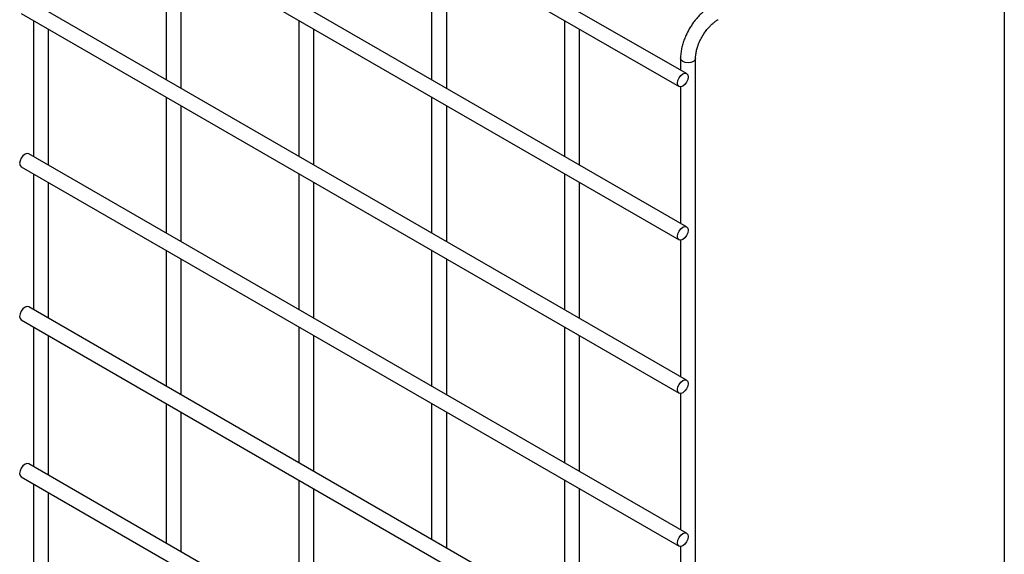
# Model space of a CAD drawing. Header units: inches. Extents: x 0.2 to 10.8, y 0.2 to 8.2.
# Tile 6 of 7: x 9 to 10.8, y 5.7 to 6.6. Entities that reach past the tile are written whole.
import ezdxf

# ---------------------------------------------------------------- set-up
doc = ezdxf.new("R2010")
doc.units = ezdxf.units.IN
doc.header["$MEASUREMENT"] = 0
doc.layers.add('TEXT', color=140, linetype='Continuous', lineweight=25)

msp = doc.modelspace()

# ---------------------------------------------------------------- linework, layer by layer
for p, q in [((10.1857, 6.525), (9.0178, 7.1993)), ((9.0045, 7.1762), (10.1724, 6.5019)), ((10.1857, 6.2529), (9.0178, 6.9271)), ((9.0045, 6.904), (10.1724, 6.2298)), ((9.2618, 6.7554), (9.2618, 6.514)), ((9.7332, 6.7555), (9.7332, 6.5141)), ((9.2885, 6.4987), (9.2885, 6.74)), ((9.7599, 6.4987), (9.7599, 6.7401)), ((10.1857, 5.9807), (9.0178, 6.6549)), ((9.0045, 6.6318), (10.1724, 5.9576)), ((9.0261, 6.6193), (9.0261, 6.3779)), ((9.4975, 6.6194), (9.4975, 6.378)), ((9.9689, 6.6194), (9.9689, 6.378)), ((9.0528, 6.3625), (9.0528, 6.6039)), ((9.5242, 6.3626), (9.5242, 6.604)), ((9.9956, 6.3626), (9.9956, 6.604)), ((10.1752, 6.5519), (10.1752, 6.5311)), ((10.2018, 4.8678), (10.2018, 6.5519)), ((10.1752, 6.5013), (10.1752, 6.259)), ((9.2618, 6.4833), (9.2618, 6.2419)), ((9.7332, 6.4833), (9.7332, 6.2419)), ((9.2885, 6.2265), (9.2885, 6.4679)), ((9.7599, 6.2265), (9.7599, 6.4679)), ((10.1857, 5.7085), (9.0178, 6.3827)), ((9.0045, 6.3596), (10.1724, 5.6854)), ((9.0261, 6.3471), (9.0261, 6.1058)), ((9.4975, 6.3472), (9.4975, 6.1058)), ((9.9689, 6.3472), (9.9689, 6.1058)), ((9.0528, 6.0904), (9.0528, 6.3318)), ((9.5242, 6.0904), (9.5242, 6.3318)), ((9.9956, 6.0905), (9.9956, 6.3318)), ((10.1752, 6.2292), (10.1752, 5.9868)), ((9.2618, 6.2111), (9.2618, 5.9697)), ((9.7332, 6.2111), (9.7332, 5.9697)), ((9.2885, 5.9543), (9.2885, 6.1957)), ((9.7599, 5.9543), (9.7599, 6.1957)), ((10.1857, 5.4363), (9.0178, 6.1105)), ((9.0045, 6.0874), (10.1724, 5.4132)), ((9.0261, 6.075), (9.0261, 5.8268)), ((9.4975, 6.075), (9.4975, 5.8336)), ((9.9689, 6.0751), (9.9689, 5.8337)), ((9.0528, 5.8114), (9.0528, 6.0596)), ((9.5242, 5.8182), (9.5242, 6.0596)), ((9.9956, 5.8183), (9.9956, 6.0597)), ((10.1752, 5.957), (10.1752, 5.7146)), ((9.2618, 5.9389), (9.2618, 5.6907)), ((9.7332, 5.9389), (9.7332, 5.6976)), ((9.2885, 5.6753), (9.2885, 5.9235)), ((9.7599, 5.6822), (9.7599, 5.9235)), ((10.1857, 5.1573), (9.0178, 5.8316)), ((9.0045, 5.8085), (10.1724, 5.1342)), ((9.0261, 5.796), (9.0261, 5.5546)), ((9.4975, 5.8028), (9.4975, 5.5546)), ((9.5242, 5.5392), (9.5242, 5.7874)), ((9.9689, 5.8029), (9.9689, 5.5615)), ((9.9956, 5.5461), (9.9956, 5.7875)), ((9.0528, 5.5392), (9.0528, 5.7806)), ((10.1752, 5.6848), (10.1752, 5.4424))]:
    msp.add_line(p, q)
at = {"flags": 128}
for points in [[(10.2018, 6.5519), (10.2018, 6.5519), (10.2008, 6.5489), (10.1979, 6.5464), (10.1936, 6.5448), (10.1885, 6.5442), (10.1834, 6.5448), (10.1791, 6.5464), (10.1762, 6.5489), (10.1752, 6.5519), (10.1752, 6.5519)], [(10.1885, 6.5189), (10.1878, 6.5144), (10.1857, 6.5096), (10.1827, 6.5055), (10.1791, 6.5026), (10.1755, 6.5014), (10.1724, 6.5019), (10.1704, 6.5043), (10.1697, 6.5081), (10.1704, 6.5126), (10.1724, 6.5173), (10.1755, 6.5215), (10.1791, 6.5244), (10.1827, 6.5256), (10.1857, 6.525), (10.1878, 6.5227), (10.1885, 6.5189)], [(9.0178, 6.3827), (9.0148, 6.3833), (9.0112, 6.3821), (9.0076, 6.3791), (9.0045, 6.375), (9.0025, 6.3703), (9.0017, 6.3657), (9.0025, 6.362), (9.0045, 6.3596), (9.0045, 6.3596)], [(10.1885, 6.2468), (10.1878, 6.2422), (10.1857, 6.2375), (10.1827, 6.2333), (10.1791, 6.2304), (10.1755, 6.2292), (10.1724, 6.2298), (10.1704, 6.2321), (10.1697, 6.2359), (10.1704, 6.2405), (10.1724, 6.2452), (10.1755, 6.2493), (10.1791, 6.2522), (10.1827, 6.2535), (10.1857, 6.2529), (10.1878, 6.2505), (10.1885, 6.2468)], [(9.0178, 6.1105), (9.0148, 6.1111), (9.0112, 6.1099), (9.0076, 6.107), (9.0045, 6.1028), (9.0025, 6.0981), (9.0017, 6.0935), (9.0025, 6.0898), (9.0045, 6.0874), (9.0045, 6.0874)], [(10.1885, 5.9746), (10.1878, 5.97), (10.1857, 5.9653), (10.1827, 5.9612), (10.1791, 5.9582), (10.1755, 5.957), (10.1724, 5.9576), (10.1704, 5.9599), (10.1697, 5.9637), (10.1704, 5.9683), (10.1724, 5.973), (10.1755, 5.9771), (10.1791, 5.98), (10.1827, 5.9813), (10.1857, 5.9807), (10.1878, 5.9783), (10.1885, 5.9746)], [(9.0178, 5.8316), (9.0148, 5.8321), (9.0112, 5.8309), (9.0076, 5.828), (9.0045, 5.8239), (9.0025, 5.8191), (9.0017, 5.8146), (9.0025, 5.8108), (9.0045, 5.8085), (9.0045, 5.8085)], [(10.1885, 5.7024), (10.1878, 5.6978), (10.1857, 5.6931), (10.1827, 5.689), (10.1791, 5.6861), (10.1755, 5.6848), (10.1724, 5.6854), (10.1704, 5.6878), (10.1697, 5.6915), (10.1704, 5.6961), (10.1724, 5.7008), (10.1755, 5.7049), (10.1791, 5.7078), (10.1827, 5.7091), (10.1857, 5.7085), (10.1878, 5.7061), (10.1885, 5.7024)]]:
    msp.add_lwpolyline(points, dxfattribs=at)
for points, knots in [([(10.2284, 6.6438), (10.2272, 6.6432), (10.2234, 6.6411), (10.2172, 6.6364), (10.2101, 6.6301), (10.2043, 6.6238), (10.1993, 6.6176), (10.1948, 6.6113), (10.192, 6.6067), (10.1906, 6.6044)], [0, 0, 0, 0, 0.077866, 0.264825, 0.439015, 0.599, 0.720998, 0.859308, 1, 1, 1, 1]), ([(10.2137, 6.591), (10.2155, 6.594), (10.2181, 6.5982), (10.2225, 6.6039), (10.2263, 6.6084), (10.231, 6.6131), (10.236, 6.6171), (10.2396, 6.6197), (10.2414, 6.6207), (10.2417, 6.6208)], [0, 0, 0, 0, 0.2333375, 0.3282376, 0.4836415, 0.6417552, 0.8076147, 0.9763389, 1, 1, 1, 1]), ([(10.1906, 6.6044), (10.1885, 6.6006), (10.1857, 6.5953), (10.1822, 6.5871), (10.1797, 6.5801), (10.1774, 6.5718), (10.1759, 6.5633), (10.1751, 6.5566), (10.1753, 6.5528), (10.1753, 6.5519)], [0, 0, 0, 0, 0.221268, 0.311483, 0.460164, 0.612945, 0.775445, 0.943585, 1, 1, 1, 1]), ([(10.2019, 6.5519), (10.2019, 6.5539), (10.202, 6.5579), (10.2032, 6.5649), (10.205, 6.5716), (10.2072, 6.5777), (10.2099, 6.5841), (10.2123, 6.5885), (10.2137, 6.591)], [0, 0, 0, 0, 0.1713768, 0.3543776, 0.5355423, 0.6686577, 0.8070178, 1, 1, 1, 1])]:
    msp.add_open_spline(points, degree=3, knots=knots)
at = {"layer": 'TEXT'}
msp.add_line((10.75, 8.25), (10.75, 0.25), dxfattribs=at)

doc.saveas('drawing.dxf')
